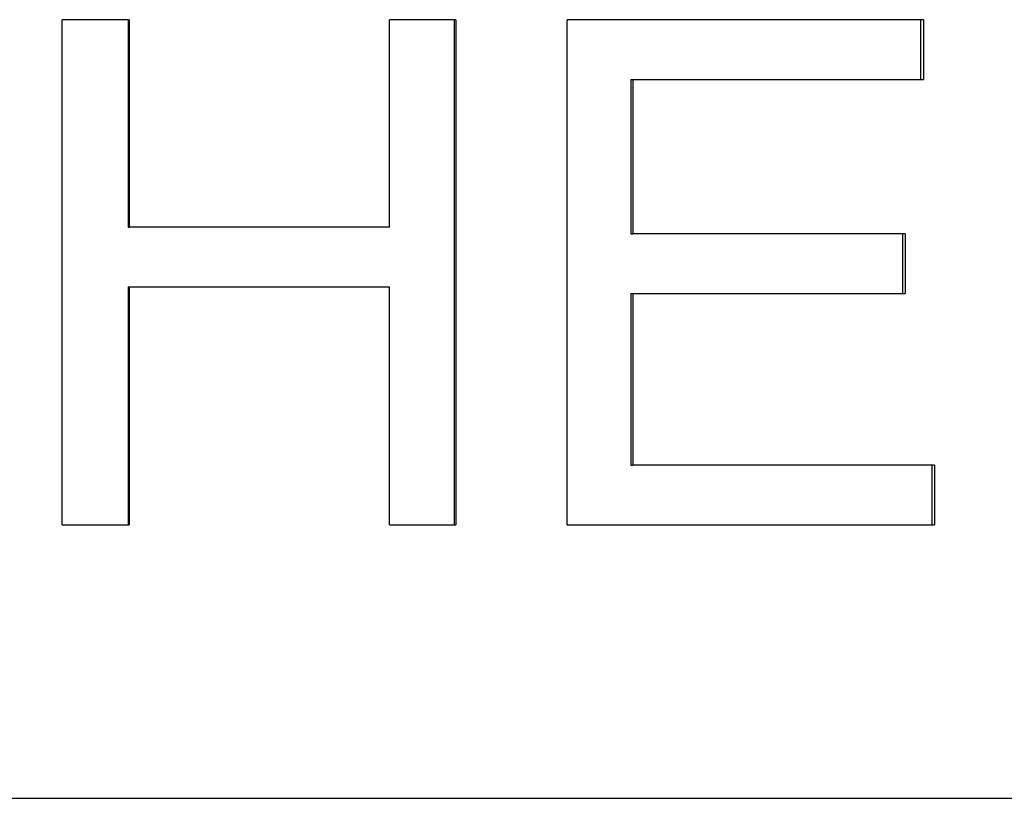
# Model space of a CAD drawing. Extents: x -4.3 to 4.3, y 0 to 15.
# Tile 11 of 13: x 0.2 to 1.135, y 11.062 to 11.802. Entities that reach past the tile are written whole.
import ezdxf

# ---------------------------------------------------------------- set-up
doc = ezdxf.new("R2010")
doc.units = 0
doc.header["$MEASUREMENT"] = 0
doc.layers.get('0').update_dxf_attribs({"linetype": 'CONTINUOUS'})

msp = doc.modelspace()

# ---------------------------------------------------------------- linework, layer by layer
for p, q in [((0.30391, 11.80232), (0.2404, 11.80232)), ((0.2404, 11.32232), (0.2404, 11.80232)), ((0.30391, 11.80232), (0.30391, 11.60512)), ((0.61415, 11.80232), (0.55119, 11.80232)), ((0.55119, 11.60512), (0.55119, 11.80232)), ((0.61415, 11.80232), (0.61415, 11.32232)), ((1.05835, 11.80232), (0.71981, 11.80232)), ((0.71981, 11.32232), (0.71981, 11.80232)), ((1.05835, 11.80232), (1.05835, 11.74561)), ((0.78033, 11.74561), (0.78231, 11.74561)), ((0.78231, 11.74561), (0.78231, 11.5989)), ((0.78231, 11.74561), (1.05835, 11.74561)), ((0.30314, 11.60512), (0.30391, 11.60512)), ((0.55119, 11.60512), (0.30391, 11.60512)), ((0.78033, 11.5989), (0.78231, 11.5989)), ((1.04106, 11.5989), (0.78231, 11.5989)), ((1.04106, 11.5989), (1.04106, 11.5422)), ((0.30314, 11.54841), (0.30391, 11.54841)), ((0.30391, 11.54841), (0.30391, 11.32232)), ((0.30391, 11.54841), (0.55119, 11.54841)), ((0.55119, 11.32232), (0.55119, 11.54841)), ((0.78033, 11.5422), (0.78231, 11.5422)), ((0.78231, 11.5422), (0.78231, 11.37902)), ((0.78231, 11.5422), (1.04106, 11.5422)), ((0.78033, 11.37902), (0.78231, 11.37902)), ((1.06892, 11.37902), (0.78231, 11.37902)), ((1.06892, 11.37902), (1.06892, 11.32232)), ((0.2404, 11.32232), (0.30391, 11.32232)), ((0.55119, 11.32232), (0.61415, 11.32232)), ((0.71981, 11.32232), (1.06892, 11.32232)), ((-3.955, 11.0625), (3.955, 11.0625))]:
    msp.add_line(p, q)
for points in [[(0.30314, 11.80232), (0.30314, 11.73659), (0.30314, 11.67085), (0.30314, 11.60512)], [(0.6126, 11.80232), (0.6126, 11.64232), (0.6126, 11.48232), (0.6126, 11.32232)], [(0.78033, 11.74561), (0.78033, 11.69671), (0.78033, 11.6478), (0.78033, 11.5989)], [(0.30314, 11.54841), (0.30314, 11.47305), (0.30314, 11.39768), (0.30314, 11.32232)], [(0.78033, 11.5422), (0.78033, 11.4878), (0.78033, 11.43341), (0.78033, 11.37902)]]:
    msp.add_open_spline(points, degree=3)
for points, knots in [([(1.05567, 11.80232), (1.05567, 11.80074), (1.05567, 11.79917), (1.05567, 11.79759), (1.05567, 11.79602), (1.05567, 11.79444), (1.05567, 11.79287), (1.05567, 11.79208), (1.05567, 11.79129), (1.05567, 11.7905), (1.05567, 11.78893), (1.05567, 11.78735), (1.05567, 11.78578), (1.05567, 11.78499), (1.05567, 11.7842), (1.05567, 11.78341), (1.05567, 11.78184), (1.05567, 11.78026), (1.05567, 11.77869), (1.05567, 11.7779), (1.05567, 11.77711), (1.05567, 11.77633), (1.05567, 11.7716), (1.05567, 11.76688), (1.05567, 11.76215), (1.05567, 11.75664), (1.05567, 11.75112), (1.05567, 11.74561)], [0, 0, 0, 0, 0.012003, 0.012003, 0.012003, 0.0240061, 0.0240061, 0.0240061, 0.0300076, 0.0300076, 0.0300076, 0.0420107, 0.0420107, 0.0420107, 0.0480122, 0.0480122, 0.0480122, 0.0600152, 0.0600152, 0.0600152, 0.0660168, 0.0660168, 0.0660168, 0.1020259, 0.1020259, 0.1020259, 0.1440366, 0.1440366, 0.1440366, 0.1440366]), ([(1.03843, 11.5989), (1.03843, 11.59733), (1.03843, 11.59575), (1.03843, 11.59418), (1.03843, 11.58945), (1.03843, 11.58473), (1.03843, 11.58), (1.03843, 11.57842), (1.03843, 11.57685), (1.03843, 11.57527), (1.03843, 11.57291), (1.03843, 11.57055), (1.03843, 11.56819), (1.03843, 11.5674), (1.03843, 11.56661), (1.03843, 11.56582), (1.03843, 11.56425), (1.03843, 11.56267), (1.03843, 11.5611), (1.03843, 11.56031), (1.03843, 11.55952), (1.03843, 11.55873), (1.03843, 11.55322), (1.03843, 11.54771), (1.03843, 11.5422)], [0, 0, 0, 0, 0.012003, 0.012003, 0.012003, 0.0480122, 0.0480122, 0.0480122, 0.0600152, 0.0600152, 0.0600152, 0.0780198, 0.0780198, 0.0780198, 0.0840213, 0.0840213, 0.0840213, 0.0960244, 0.0960244, 0.0960244, 0.1020259, 0.1020259, 0.1020259, 0.1440366, 0.1440366, 0.1440366, 0.1440366]), ([(1.06621, 11.37902), (1.06621, 11.37745), (1.06621, 11.37587), (1.06621, 11.3743), (1.06621, 11.37272), (1.06621, 11.37115), (1.06621, 11.36957), (1.06621, 11.36879), (1.06621, 11.368), (1.06621, 11.36721), (1.06621, 11.36564), (1.06621, 11.36406), (1.06621, 11.36248), (1.06621, 11.3617), (1.06621, 11.36091), (1.06621, 11.36012), (1.06621, 11.35855), (1.06621, 11.35697), (1.06621, 11.3554), (1.06621, 11.35461), (1.06621, 11.35382), (1.06621, 11.35303), (1.06621, 11.35067), (1.06621, 11.34831), (1.06621, 11.34595), (1.06621, 11.33807), (1.06621, 11.33019), (1.06621, 11.32232)], [0, 0, 0, 0, 0.012003, 0.012003, 0.012003, 0.0240061, 0.0240061, 0.0240061, 0.0300076, 0.0300076, 0.0300076, 0.0420107, 0.0420107, 0.0420107, 0.0480122, 0.0480122, 0.0480122, 0.0600152, 0.0600152, 0.0600152, 0.0660168, 0.0660168, 0.0660168, 0.0840213, 0.0840213, 0.0840213, 0.1440366, 0.1440366, 0.1440366, 0.1440366])]:
    msp.add_open_spline(points, degree=3, knots=knots)

doc.saveas('drawing.dxf')
